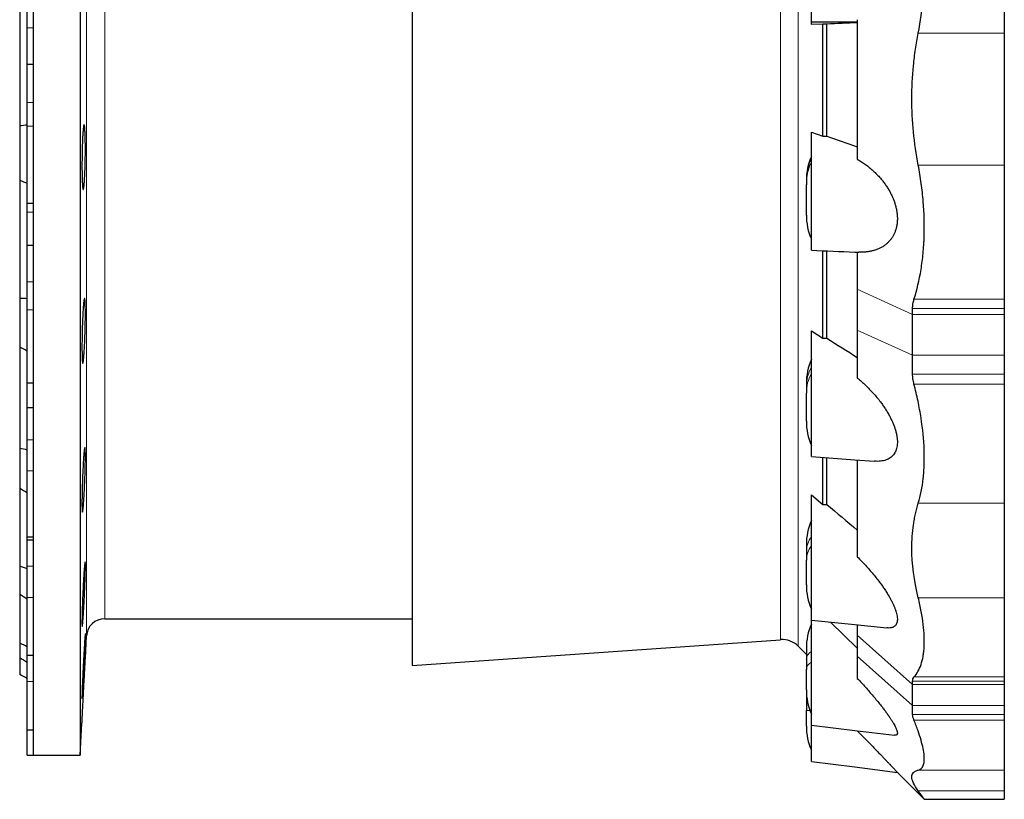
# Model space of a CAD drawing. Header units: millimetres. Extents: x 518 to 2665, y 122 to 2950.
# Tile 4 of 8: x 518 to 1168, y 1856 to 2371. Entities that reach past the tile are written whole.
import ezdxf

# ---------------------------------------------------------------- set-up
doc = ezdxf.new("R2010")
doc.units = ezdxf.units.MM

msp = doc.modelspace()

# ---------------------------------------------------------------- linework, layer by layer
at = {"color": 7, "linetype": 'Continuous', "lineweight": 25}
for p, q in [((558.44, 2920.46), (558.44, 1885.46)), ((777.44, 2861.32), (777.44, 1944.61)), ((1168.25, 2456.27), (1168.25, 2361.96)), ((527.44, 2402.96), (527.44, 2269.03)), ((518.44, 2384.49), (518.44, 2300.65)), ((523.44, 2365.49), (523.44, 2376.99)), ((523.44, 2341.15), (523.44, 2365.49)), ((1040.94, 2369.47), (1071.25, 2369.46)), ((1040.94, 2367.54), (1040.94, 2369.47)), ((1048.57, 2367.89), (1040.94, 2367.54)), ((1051.04, 2367.88), (1048.57, 2367.89)), ((1048.57, 2293.97), (1048.57, 2367.89)), ((1051.04, 2293.98), (1051.04, 2367.88)), ((1071.25, 2370.79), (1071.25, 2278.6)), ((1168.25, 2361.96), (1168.25, 2274.72)), ((527.44, 2341.15), (523.44, 2341.15)), ((523.44, 2316.17), (523.44, 2341.15)), ((523.44, 2300.58), (523.44, 2316.17)), ((518.44, 2300.65), (518.44, 2264.97)), ((523.44, 2249.75), (523.44, 2300.58)), ((1040.94, 2283.44), (1040.94, 2296.67)), ((1040.94, 2296.67), (1048.57, 2293.97)), ((1048.57, 2293.97), (1051.04, 2293.98)), ((1168.25, 2274.72), (1168.25, 2186.25)), ((527.44, 2269.03), (527.44, 2144.21)), ((518.44, 2264.97), (518.44, 2186.84)), ((1037.6, 2264.6), (1037.6, 2264.1)), ((1037.6, 2264.1), (1037.6, 2261.86)), ((1037.6, 2241.89), (1037.6, 2261.86)), ((523.44, 2249.75), (527.44, 2249.75)), ((523.44, 2243.77), (523.44, 2249.75)), ((523.44, 2221.72), (523.44, 2243.77)), ((527.44, 2221.72), (523.44, 2221.72)), ((523.44, 2197.81), (523.44, 2221.72)), ((1048.57, 2160.57), (1048.57, 2218.27)), ((1051.04, 2160.58), (1051.04, 2218.18)), ((1071.25, 2217.41), (1071.25, 2192.84)), ((523.44, 2179.2), (523.44, 2197.81)), ((1071.25, 2192.84), (1071.25, 2165.97)), ((518.44, 2186.84), (518.44, 2154.84)), ((1168.25, 2186.25), (1168.25, 2180.13)), ((523.44, 2131.21), (523.44, 2179.2)), ((1107.75, 2176.25), (1107.75, 2180.13)), ((1168.25, 2180.13), (1168.25, 2176.25)), ((1107.75, 2149.4), (1107.75, 2176.25)), ((1168.25, 2176.25), (1168.25, 2149.4)), ((1040.94, 2165.36), (1048.57, 2160.57)), ((1040.94, 2142.12), (1040.94, 2165.36)), ((1071.25, 2165.97), (1071.25, 2134.24)), ((1048.57, 2160.57), (1051.04, 2160.58)), ((518.44, 2154.84), (518.44, 2087.76)), ((1107.75, 2136.89), (1107.75, 2149.4)), ((1168.25, 2149.4), (1168.25, 2136.89)), ((527.44, 2144.21), (527.44, 2037.04)), ((1168.25, 2136.89), (1168.25, 2130.29)), ((523.44, 2131.21), (527.44, 2131.21)), ((523.44, 2114.65), (523.44, 2131.21)), ((1037.6, 2130.55), (1037.6, 2128.59)), ((1037.6, 2128.59), (1037.6, 2124.33)), ((1168.25, 2130.29), (1168.25, 2051.69)), ((1037.6, 2105.82), (1037.6, 2124.33)), ((527.44, 2114.65), (523.44, 2114.65)), ((523.44, 2093.44), (523.44, 2114.65)), ((523.44, 2073.06), (523.44, 2093.44)), ((518.44, 2087.76), (518.44, 2061.63)), ((1048.57, 2050.89), (1048.57, 2081.92)), ((1051.04, 2050.9), (1051.04, 2081.73)), ((1071.25, 2080.22), (1071.25, 2016.18)), ((523.44, 2029.42), (523.44, 2073.06)), ((518.44, 2061.63), (518.44, 2010.15)), ((1040.94, 2057.31), (1048.57, 2050.89)), ((1040.94, 2026.33), (1040.94, 2057.31)), ((1048.57, 2050.89), (1051.04, 2050.9)), ((1168.25, 2051.69), (1168.25, 1989.23)), ((527.44, 2037.04), (527.44, 1954.8)), ((523.44, 2029.42), (527.44, 2029.42)), ((523.44, 2027.22), (523.44, 2029.42)), ((527.44, 2027.22), (523.44, 2027.22)), ((523.44, 2010.15), (523.44, 2027.22)), ((1037.6, 2024.16), (1037.6, 2019.94)), ((1037.6, 2019.94), (1037.6, 2014.08)), ((518.44, 2010.15), (518.44, 1991.68)), ((523.44, 1989.41), (523.44, 2010.15)), ((1037.6, 1997.83), (1037.6, 2014.08)), ((518.44, 1991.68), (518.44, 1959.32)), ((523.44, 1951.31), (523.44, 1989.41)), ((1168.25, 1989.23), (1168.25, 1936.98)), ((574.55, 1975.46), (777.44, 1975.46)), ((1040.94, 1947.41), (1040.94, 1974.51)), ((1053.59, 1973.22), (1071.25, 1956.07)), ((1071.25, 1971.39), (1071.25, 1964.67)), ((561.79, 1949.32), (562.56, 1964.09)), ((1071.25, 1964.67), (1071.25, 1950.78)), ((518.44, 1959.34), (518.44, 1949.76)), ((777.44, 1944.61), (1020.62, 1961.61)), ((1032.28, 1957.26), (1037.6, 1951.93)), ((518.44, 1949.76), (518.44, 1938.72)), ((523.44, 1951.31), (527.44, 1951.31)), ((523.44, 1933.94), (523.44, 1951.31)), ((527.44, 1954.8), (527.44, 1903.1)), ((1037.6, 1955.86), (1037.6, 1948.79)), ((1071.25, 1950.78), (1071.25, 1935.98)), ((1037.6, 1948.79), (1037.6, 1941.89)), ((1037.6, 1928.5), (1037.6, 1941.89)), ((1168.25, 1936.98), (1168.25, 1934.21)), ((523.44, 1902.21), (523.44, 1933.94)), ((1107.75, 1932.12), (1107.75, 1934.21)), ((1107.75, 1918.25), (1107.75, 1932.12)), ((1168.25, 1934.21), (1168.25, 1932.12)), ((1168.25, 1932.12), (1168.25, 1918.25)), ((1037.6, 1928.5), (1037.6, 1922.09)), ((1037.6, 1922.09), (1037.6, 1914.84)), ((1107.75, 1912.18), (1107.75, 1918.25)), ((1168.25, 1918.25), (1168.25, 1912.18)), ((1037.6, 1904.6), (1037.6, 1914.84)), ((1168.25, 1912.18), (1168.25, 1908.47)), ((558.44, 1885.46), (559.55, 1906.61)), ((1168.25, 1908.47), (1168.25, 1875.59)), ((523.44, 1902.21), (527.44, 1902.21)), ((523.44, 1885.46), (523.44, 1902.21)), ((527.44, 1903.1), (527.44, 1885.46)), ((523.44, 1885.46), (527.44, 1885.46)), ((527.44, 1885.46), (558.44, 1885.46)), ((1097.66, 1874.05), (1115.46, 1856.26)), ((1168.25, 1875.59), (1168.25, 1861.77)), ((1168.25, 1861.77), (1168.25, 1856.25)), ((1115.46, 1856.25), (1168.25, 1856.25))]:
    msp.add_line(p, q, dxfattribs=at)
at = {"color": 8, "linetype": 'Continuous', "lineweight": 18}
for p, q in [((574.55, 2830.46), (574.55, 1975.46)), ((562.56, 1964.09), (562.56, 2402.96)), ((1020.62, 1961.61), (1020.62, 2402.96)), ((1032.28, 1957.26), (1032.28, 2402.96)), ((527.44, 2365.49), (523.44, 2365.49)), ((1168.25, 2361.96), (1111.5, 2361.96)), ((527.44, 2316.17), (523.44, 2316.17)), ((527.44, 2300.58), (523.44, 2300.58)), ((1168.25, 2274.72), (1111.5, 2274.72)), ((527.44, 2243.77), (523.44, 2243.77)), ((527.44, 2197.81), (523.44, 2197.81)), ((1107.75, 2176.25), (1071.25, 2192.84)), ((1168.25, 2186.25), (1108.65, 2186.25)), ((527.44, 2179.2), (523.44, 2179.2)), ((1168.25, 2180.13), (1107.75, 2180.13)), ((1168.25, 2176.25), (1107.75, 2176.25)), ((1107.75, 2149.4), (1071.25, 2165.97)), ((1107.75, 2149.4), (1168.25, 2149.4)), ((1168.25, 2136.89), (1107.75, 2136.89)), ((1168.25, 2130.29), (1108.65, 2130.29)), ((527.44, 2093.44), (523.44, 2093.44)), ((527.44, 2073.06), (523.44, 2073.06)), ((1168.25, 2051.69), (1111.5, 2051.69)), ((527.44, 2010.15), (523.44, 2010.15)), ((527.44, 1989.41), (523.44, 1989.41)), ((1168.25, 1989.23), (1111.5, 1989.23)), ((1071.25, 1964.67), (1107.75, 1932.12)), ((1071.25, 1950.78), (1107.75, 1918.25)), ((1168.25, 1936.98), (1108.65, 1936.98)), ((527.44, 1933.94), (523.44, 1933.94)), ((1168.25, 1934.21), (1107.75, 1934.21)), ((1168.25, 1932.12), (1107.75, 1932.12)), ((1038.12, 1922.09), (1037.6, 1922.09)), ((1168.25, 1918.25), (1107.75, 1918.25)), ((1040.01, 1914.84), (1037.6, 1914.84)), ((1168.25, 1912.18), (1107.75, 1912.18)), ((1168.25, 1908.47), (1108.65, 1908.47)), ((1168.25, 1875.59), (1111.5, 1875.59)), ((1168.25, 1861.77), (1111.5, 1861.77))]:
    msp.add_line(p, q, dxfattribs=at)
at = {"color": 7, "linetype": 'Continuous', "lineweight": 25, "flags": 128}
for points in [[(1040.94, 2082.51), (1069.52, 2080.37), (1082.64, 2079.38)], [(1040.94, 1974.53), (1069.52, 1971.57), (1090.73, 1969.38)], [(1040.94, 1905.19), (1069.52, 1901.72), (1095.89, 1898.51)], [(1040.94, 1881.3), (1069.52, 1877.65), (1097.66, 1874.05)]]:
    msp.add_lwpolyline(points, dxfattribs=at)
at = {"color": 7, "linetype": 'Continuous', "lineweight": 25}
for centre, radius, start, end in [((1077.6, 2264.6), 40, 156.42182, 180), ((1077.6, 2241.89), 40, 180, 203.57818), ((1077.6, 2130.55), 40, 156.42182, 180), ((1077.6, 2105.82), 40, 180, 203.57818), ((1077.6, 2024.16), 40, 156.42182, 180), ((1077.6, 1997.83), 40, 180, 203.57818), ((574.55, 1963.46), 12, 90, 177), ((1077.6, 1955.86), 40, 156.42182, 180), ((1021.67, 1946.65), 15, 45, 94), ((1077.6, 1928.5), 40, 180, 203.57818), ((1077.6, 1904.6), 40, 180, 203.57818)]:
    msp.add_arc(centre, radius, start, end, dxfattribs=at)
at = {"color": 8, "linetype": 'Continuous', "lineweight": 18}
for centre, radius, start, end in [((1074.06, 2264.07), 36.46, 155.28585, 179.95911), ((1074.06, 2261.83), 36.46, 155.28585, 179.95911), ((1064.79, 2128.48), 27.19, 151.30144, 179.7668), ((1064.79, 2124.22), 27.19, 151.30144, 179.7668), ((1053.33, 2019.66), 15.73, 141.95304, 178.94886), ((1053.33, 2013.79), 15.73, 141.95304, 178.94886), ((1044.05, 1948.03), 6.5, 118.6327, 173.29659), ((1044.05, 1941.13), 6.5, 118.6327, 173.29659)]:
    msp.add_arc(centre, radius, start, end, dxfattribs=at)
at = {"color": 7, "linetype": 'Continuous', "lineweight": 25}
for points, knots in [([(1111.5, 2361.96), (1113.02, 2369.66), (1114.1, 2377.48), (1115.08, 2389.39), (1115.29, 2393.39), (1115.45, 2399.43), (1115.47, 2401.46), (1115.46, 2404.5), (1115.45, 2405.52), (1115.42, 2407.55), (1115.4, 2408.56), (1115.12, 2417.64), (1114.43, 2425.57), (1112.75, 2437.26), (1112.08, 2441.13), (1110.91, 2446.87), (1110.49, 2448.78), (1109.61, 2452.55), (1109.14, 2454.42), (1108.65, 2456.27)], [0, 0, 0, 0, 0.25, 0.25, 0.375, 0.375, 0.4375, 0.4375, 0.46875, 0.46875, 0.5, 0.5, 0.75, 0.75, 0.875, 0.875, 0.9375, 0.9375, 1, 1, 1, 1]), ([(1040.94, 2369.47), (1040.94, 2369.58), (1040.94, 2370.16), (1040.94, 2372.17), (1040.94, 2375.3), (1040.94, 2379.47), (1040.94, 2384.53), (1040.94, 2390.29), (1040.94, 2396.53), (1040.94, 2400.83), (1040.94, 2405.07), (1040.94, 2409.32), (1040.94, 2415.56), (1040.94, 2421.36), (1040.94, 2426.47), (1040.94, 2430.67), (1040.94, 2433.8), (1040.94, 2435.79), (1040.94, 2436.35), (1040.94, 2436.46)], [0.4496372, 0.4496372, 0.4496372, 0.4496372, 0.4721272, 0.4946172, 0.5171072, 0.5395973, 0.5620873, 0.5845773, 0.6070674, 0.6295574, 0.6295574, 0.6516854, 0.6738134, 0.6959414, 0.7180693, 0.7401973, 0.7623253, 0.7844533, 0.8065813, 0.8065813, 0.8065813, 0.8065813]), ([(1111.5, 2274.72), (1108.69, 2289.39), (1107.26, 2304.01), (1107.25, 2325.88), (1107.6, 2333.15), (1108.49, 2342.23), (1108.69, 2344.05), (1109.14, 2347.67), (1109.38, 2349.47), (1110.18, 2354.85), (1110.8, 2358.42), (1111.5, 2361.96)], [0, 0, 0, 0, 0.5, 0.5, 0.75, 0.75, 0.8125, 0.8125, 0.875, 0.875, 1, 1, 1, 1]), ([(561.21, 2264.9), (561.14, 2263.9), (561.08, 2263.02), (560.97, 2261.86), (560.93, 2261.5), (560.86, 2260.84), (560.83, 2260.54), (560.72, 2259.74), (560.64, 2259.33), (560.53, 2258.92), (560.5, 2258.82), (560.43, 2258.68), (560.39, 2258.65), (560.29, 2258.65), (560.22, 2258.79), (560.14, 2259.13), (560.12, 2259.21), (560.09, 2259.38), (560.07, 2259.47), (560.03, 2259.78), (559.97, 2260.25), (559.92, 2260.84), (559.88, 2261.34), (559.86, 2261.51), (559.84, 2261.87), (559.83, 2262.06), (559.77, 2263.04), (559.73, 2263.92), (559.68, 2265.4), (559.66, 2265.92), (559.64, 2266.73), (559.63, 2267.01), (559.62, 2267.58), (559.61, 2267.87), (559.58, 2269.32), (559.57, 2270.55), (559.55, 2272.49), (559.55, 2273.16), (559.55, 2274.5), (559.55, 2275.18), (559.56, 2277.23), (559.57, 2278.62), (559.59, 2280.74), (559.61, 2281.44), (559.63, 2282.83), (559.64, 2283.52), (559.67, 2284.88), (559.69, 2285.56), (559.73, 2286.9), (559.75, 2287.57), (559.81, 2289.51), (559.86, 2290.74), (559.94, 2292.48), (559.97, 2293.05), (560.03, 2294.14), (560.06, 2294.66), (560.15, 2296.13), (560.22, 2297.02), (560.32, 2298.19), (560.36, 2298.55), (560.43, 2299.21), (560.46, 2299.51), (560.53, 2300.04), (560.57, 2300.28), (560.62, 2300.58), (560.64, 2300.67), (560.68, 2300.84), (560.7, 2300.92), (560.79, 2301.26), (560.86, 2301.4), (560.97, 2301.4), (561.01, 2301.37), (561.06, 2301.26), (561.08, 2301.22), (561.11, 2301.12), (561.13, 2301.06), (561.21, 2300.72), (561.27, 2300.31), (561.35, 2299.65), (561.36, 2299.51), (561.39, 2299.2), (561.41, 2299.05), (561.45, 2298.55), (561.47, 2298.19), (561.55, 2297.03), (561.59, 2296.15), (561.65, 2294.65), (561.67, 2294.13), (561.7, 2293.05), (561.71, 2292.49), (561.74, 2291.33), (561.75, 2290.74), (561.77, 2289.5), (561.77, 2288.86), (561.79, 2286.91), (561.79, 2285.58), (561.78, 2283.52), (561.78, 2282.83), (561.77, 2281.43), (561.76, 2280.72), (561.73, 2278.63), (561.7, 2277.24), (561.65, 2275.18), (561.63, 2274.49), (561.59, 2273.15), (561.57, 2272.49), (561.52, 2271.21), (561.5, 2270.58), (561.45, 2269.34), (561.42, 2268.74), (561.34, 2266.98), (561.27, 2265.89), (561.21, 2264.9)], [0, 0, 0, 0, 0.03125, 0.03125, 0.046875, 0.046875, 0.0625, 0.0625, 0.09375, 0.09375, 0.109375, 0.109375, 0.125, 0.125, 0.15625, 0.15625, 0.164062, 0.164062, 0.171875, 0.171875, 0.1875, 0.203125, 0.203125, 0.210937, 0.210937, 0.21875, 0.21875, 0.25, 0.25, 0.265625, 0.265625, 0.273437, 0.273437, 0.28125, 0.28125, 0.3125, 0.3125, 0.328125, 0.328125, 0.34375, 0.34375, 0.375, 0.375, 0.390625, 0.390625, 0.40625, 0.40625, 0.421875, 0.421875, 0.4375, 0.4375, 0.46875, 0.46875, 0.484375, 0.484375, 0.5, 0.5, 0.53125, 0.53125, 0.546875, 0.546875, 0.5625, 0.5625, 0.578125, 0.578125, 0.585937, 0.585937, 0.59375, 0.59375, 0.625, 0.625, 0.640625, 0.640625, 0.648437, 0.648437, 0.65625, 0.65625, 0.6875, 0.6875, 0.695312, 0.695312, 0.703125, 0.703125, 0.71875, 0.71875, 0.75, 0.75, 0.765625, 0.765625, 0.78125, 0.78125, 0.796875, 0.796875, 0.8125, 0.8125, 0.84375, 0.84375, 0.859375, 0.859375, 0.875, 0.875, 0.90625, 0.90625, 0.921875, 0.921875, 0.9375, 0.9375, 0.953125, 0.953125, 0.96875, 0.96875, 1, 1, 1, 1]), ([(1040.94, 2218.6), (1040.94, 2218.61), (1040.94, 2218.64), (1040.94, 2218.98), (1040.94, 2219.53), (1040.94, 2220.33), (1040.94, 2221.36), (1040.94, 2222.6), (1040.94, 2224.04), (1040.94, 2225.7), (1040.94, 2227.55), (1040.94, 2229.55), (1040.94, 2231.71), (1040.94, 2234.04), (1040.94, 2236.5), (1040.94, 2239.05), (1040.94, 2241.69), (1040.94, 2244.43), (1040.94, 2247.22), (1040.94, 2250.02), (1040.94, 2252.84), (1040.94, 2255.68), (1040.94, 2258.5), (1040.94, 2261.24), (1040.94, 2263.92), (1040.94, 2266.54), (1040.94, 2269.05), (1040.94, 2271.42), (1040.94, 2273.66), (1040.94, 2275.76), (1040.94, 2277.69), (1040.94, 2279.43), (1040.94, 2280.97), (1040.94, 2282.34), (1040.94, 2283.07), (1040.94, 2283.44)], [0, 0, 0, 0, 0.02752, 0.057473, 0.087427, 0.118251, 0.149075, 0.179023, 0.208971, 0.239789, 0.270607, 0.300547, 0.330487, 0.361296, 0.392105, 0.422052, 0.451999, 0.482816, 0.513633, 0.543596, 0.57356, 0.604396, 0.635232, 0.66518, 0.695129, 0.725947, 0.756766, 0.786703, 0.816639, 0.847444, 0.878249, 0.90825, 0.93825, 0.969125, 1, 1, 1, 1]), ([(1071.25, 2278.6), (1072.14, 2278.08), (1073.94, 2277.03), (1076.58, 2275.23), (1079.18, 2273.26), (1081.72, 2271.09), (1084.18, 2268.72), (1086.33, 2266.39), (1088.18, 2264.14), (1089.76, 2262.01), (1091.26, 2259.77), (1092.57, 2257.55), (1093.71, 2255.36), (1094.68, 2253.23), (1095.55, 2251.04), (1096.31, 2248.74), (1096.92, 2246.33), (1097.38, 2243.85), (1097.64, 2241.36), (1097.69, 2238.92), (1097.54, 2236.56), (1097.19, 2234.33), (1096.66, 2232.26), (1095.98, 2230.36), (1095.13, 2228.53), (1094.11, 2226.82), (1092.92, 2225.22), (1091.61, 2223.79), (1090.13, 2222.46), (1088.45, 2221.23), (1086.59, 2220.15), (1084.64, 2219.26), (1082.63, 2218.55), (1080.51, 2218), (1078.29, 2217.6), (1075.98, 2217.37), (1073.93, 2217.29), (1072.65, 2217.35), (1072.16, 2217.37)], [0, 0, 0, 0, 0.036683, 0.073521, 0.110399, 0.147232, 0.183965, 0.220578, 0.247292, 0.274065, 0.300817, 0.327501, 0.34972, 0.372009, 0.394276, 0.416465, 0.440321, 0.464242, 0.48808, 0.511993, 0.535992, 0.559912, 0.582793, 0.605737, 0.628634, 0.654016, 0.679488, 0.704989, 0.73041, 0.760656, 0.79099, 0.821384, 0.851773, 0.882066, 0.914633, 0.94724, 0.979856, 1, 1, 1, 1]), ([(1108.65, 2186.25), (1110.62, 2192.45), (1112.16, 2199.01), (1113.85, 2209.39), (1114.31, 2212.94), (1114.83, 2218.4), (1114.98, 2220.25), (1115.15, 2223.05), (1115.21, 2224), (1115.3, 2225.88), (1115.34, 2226.82), (1115.61, 2235.34), (1115.41, 2243.05), (1114.44, 2254.8), (1114.01, 2258.76), (1113.19, 2264.73), (1112.89, 2266.74), (1112.23, 2270.73), (1111.88, 2272.73), (1111.5, 2274.72)], [0, 0, 0, 0, 0.25, 0.25, 0.375, 0.375, 0.4375, 0.4375, 0.46875, 0.46875, 0.5, 0.5, 0.75, 0.75, 0.875, 0.875, 0.9375, 0.9375, 1, 1, 1, 1]), ([(1040.94, 2218.59), (1050.47, 2218.21), (1060.87, 2217.8), (1071.28, 2217.39), (1072.16, 2217.36)], [0, 0, 0, 0, 0.915568, 1, 1, 1, 1]), ([(560.93, 2150.35), (560.86, 2149.35), (560.79, 2148.46), (560.68, 2147.31), (560.64, 2146.95), (560.57, 2146.28), (560.53, 2145.98), (560.43, 2145.18), (560.36, 2144.78), (560.25, 2144.37), (560.22, 2144.26), (560.15, 2144.12), (560.12, 2144.09), (560.03, 2144.09), (559.97, 2144.22), (559.9, 2144.57), (559.89, 2144.64), (559.86, 2144.81), (559.85, 2144.91), (559.82, 2145.21), (559.77, 2145.68), (559.73, 2146.28), (559.7, 2146.77), (559.69, 2146.94), (559.68, 2147.3), (559.67, 2147.49), (559.63, 2148.47), (559.6, 2149.36), (559.58, 2150.83), (559.57, 2151.35), (559.56, 2152.17), (559.56, 2152.45), (559.55, 2153.01), (559.55, 2153.3), (559.55, 2154.75), (559.55, 2155.98), (559.56, 2157.92), (559.57, 2158.59), (559.58, 2159.94), (559.59, 2160.61), (559.63, 2162.66), (559.66, 2164.05), (559.71, 2166.17), (559.73, 2166.87), (559.77, 2168.26), (559.79, 2168.95), (559.84, 2170.32), (559.86, 2170.99), (559.92, 2172.33), (559.94, 2173), (560.03, 2174.94), (560.09, 2176.17), (560.19, 2177.91), (560.22, 2178.48), (560.29, 2179.57), (560.32, 2180.09), (560.43, 2181.57), (560.5, 2182.45), (560.61, 2183.62), (560.64, 2183.98), (560.72, 2184.64), (560.79, 2185.24), (560.86, 2185.71), (560.92, 2186.01), (560.93, 2186.11), (560.97, 2186.28), (560.99, 2186.36), (561.08, 2186.7), (561.14, 2186.84), (561.24, 2186.84), (561.27, 2186.81), (561.32, 2186.7), (561.33, 2186.66), (561.36, 2186.56), (561.38, 2186.5), (561.45, 2186.16), (561.5, 2185.76), (561.56, 2185.09), (561.57, 2184.95), (561.59, 2184.65), (561.6, 2184.49), (561.63, 2183.99), (561.65, 2183.63), (561.7, 2182.47), (561.73, 2181.59), (561.76, 2180.1), (561.77, 2179.57), (561.78, 2178.49), (561.78, 2177.93), (561.79, 2176.78), (561.79, 2176.18), (561.79, 2174.94), (561.78, 2174.3), (561.77, 2172.36), (561.75, 2171.02), (561.71, 2168.97), (561.7, 2168.28), (561.67, 2166.87), (561.65, 2166.17), (561.59, 2164.08), (561.55, 2162.69), (561.48, 2160.62), (561.45, 2159.94), (561.39, 2158.6), (561.36, 2157.94), (561.31, 2156.65), (561.27, 2156.02), (561.21, 2154.79), (561.18, 2154.19), (561.08, 2152.43), (561.01, 2151.34), (560.93, 2150.35)], [0, 0, 0, 0, 0.03125, 0.03125, 0.046875, 0.046875, 0.0625, 0.0625, 0.09375, 0.09375, 0.109375, 0.109375, 0.125, 0.125, 0.15625, 0.15625, 0.164063, 0.164063, 0.171875, 0.171875, 0.1875, 0.203125, 0.203125, 0.210938, 0.210938, 0.21875, 0.21875, 0.25, 0.25, 0.265625, 0.265625, 0.273437, 0.273437, 0.28125, 0.28125, 0.3125, 0.3125, 0.328125, 0.328125, 0.34375, 0.34375, 0.375, 0.375, 0.390625, 0.390625, 0.40625, 0.40625, 0.421875, 0.421875, 0.4375, 0.4375, 0.46875, 0.46875, 0.484375, 0.484375, 0.5, 0.5, 0.53125, 0.53125, 0.546875, 0.546875, 0.5625, 0.578125, 0.578125, 0.585937, 0.585937, 0.59375, 0.59375, 0.625, 0.625, 0.640625, 0.640625, 0.648437, 0.648437, 0.65625, 0.65625, 0.6875, 0.6875, 0.695312, 0.695312, 0.703125, 0.703125, 0.71875, 0.71875, 0.75, 0.75, 0.765625, 0.765625, 0.78125, 0.78125, 0.796875, 0.796875, 0.8125, 0.8125, 0.84375, 0.84375, 0.859375, 0.859375, 0.875, 0.875, 0.90625, 0.90625, 0.921875, 0.921875, 0.9375, 0.9375, 0.953125, 0.953125, 0.96875, 0.96875, 1, 1, 1, 1]), ([(1107.75, 2180.13), (1107.75, 2181.24), (1107.83, 2182.3), (1108.13, 2184.34), (1108.36, 2185.32), (1108.65, 2186.25)], [0, 0, 0, 0, 0.5, 0.5, 1, 1, 1, 1]), ([(1040.94, 2082.53), (1040.94, 2082.53), (1040.94, 2082.49), (1040.94, 2082.65), (1040.94, 2083.03), (1040.94, 2083.66), (1040.94, 2084.52), (1040.94, 2085.61), (1040.94, 2086.9), (1040.94, 2088.4), (1040.94, 2090.11), (1040.94, 2092.01), (1040.94, 2094.06), (1040.94, 2096.26), (1040.94, 2098.63), (1040.94, 2101.12), (1040.94, 2103.7), (1040.94, 2106.36), (1040.94, 2109.12), (1040.94, 2111.92), (1040.94, 2114.73), (1040.94, 2117.55), (1040.94, 2120.38), (1040.94, 2123.19), (1040.94, 2125.91), (1040.94, 2128.57), (1040.94, 2131.16), (1040.94, 2133.64), (1040.94, 2135.98), (1040.94, 2138.18), (1040.94, 2140.25), (1040.94, 2141.49), (1040.94, 2142.12)], [0, 0, 0, 0, 0.005309, 0.040082, 0.073865, 0.107649, 0.142415, 0.17718, 0.210955, 0.24473, 0.279485, 0.314241, 0.348024, 0.381807, 0.416571, 0.451334, 0.485136, 0.518938, 0.553724, 0.588509, 0.622294, 0.656078, 0.690844, 0.72561, 0.759382, 0.793153, 0.827904, 0.862654, 0.896498, 0.930341, 0.96517, 1, 1, 1, 1]), ([(1071.25, 2134.24), (1072.14, 2133.49), (1073.94, 2132.01), (1076.58, 2129.6), (1079.18, 2127.05), (1081.72, 2124.36), (1084.18, 2121.52), (1086.33, 2118.8), (1088.18, 2116.26), (1089.76, 2113.91), (1091.26, 2111.5), (1092.57, 2109.16), (1093.71, 2106.91), (1094.68, 2104.76), (1095.55, 2102.6), (1096.31, 2100.38), (1096.92, 2098.12), (1097.38, 2095.85), (1097.64, 2093.65), (1097.69, 2091.56), (1097.54, 2089.6), (1097.19, 2087.82), (1096.66, 2086.25), (1095.98, 2084.86), (1095.13, 2083.6), (1094.11, 2082.49), (1092.92, 2081.54), (1091.61, 2080.77), (1090.13, 2080.14), (1088.45, 2079.67), (1086.59, 2079.38), (1084.65, 2079.27), (1083.31, 2079.35), (1082.64, 2079.38)], [0, 0, 0, 0, 0.043085, 0.086351, 0.129665, 0.172926, 0.216069, 0.259072, 0.290447, 0.321893, 0.353313, 0.384654, 0.41075, 0.436929, 0.463083, 0.489144, 0.517162, 0.545257, 0.573256, 0.601342, 0.629529, 0.657623, 0.684497, 0.711445, 0.738339, 0.76815, 0.798067, 0.828018, 0.857875, 0.8934, 0.929028, 0.964725, 1, 1, 1, 1]), ([(1108.65, 2130.29), (1108.36, 2131.43), (1108.13, 2132.55), (1107.83, 2134.75), (1107.75, 2135.83), (1107.75, 2136.89)], [0, 0, 0, 0, 0.5, 0.5, 1, 1, 1, 1]), ([(1111.5, 2051.69), (1113.02, 2056.67), (1114.1, 2062.11), (1115.08, 2070.95), (1115.29, 2074.01), (1115.45, 2078.77), (1115.47, 2080.39), (1115.46, 2082.86), (1115.45, 2083.69), (1115.42, 2085.36), (1115.4, 2086.19), (1115.12, 2093.77), (1114.43, 2100.75), (1112.75, 2111.59), (1112.08, 2115.26), (1110.91, 2120.86), (1110.49, 2122.74), (1109.61, 2126.51), (1109.14, 2128.4), (1108.65, 2130.29)], [0, 0, 0, 0, 0.25, 0.25, 0.375, 0.375, 0.4375, 0.4375, 0.46875, 0.46875, 0.5, 0.5, 0.75, 0.75, 0.875, 0.875, 0.9375, 0.9375, 1, 1, 1, 1]), ([(560.64, 2051.98), (560.57, 2050.98), (560.5, 2050.1), (560.39, 2048.94), (560.36, 2048.58), (560.29, 2047.92), (560.25, 2047.61), (560.15, 2046.81), (560.09, 2046.4), (560, 2045.99), (559.97, 2045.89), (559.92, 2045.75), (559.89, 2045.71), (559.81, 2045.71), (559.77, 2045.85), (559.72, 2046.19), (559.71, 2046.27), (559.69, 2046.44), (559.68, 2046.53), (559.66, 2046.83), (559.63, 2047.3), (559.61, 2047.9), (559.59, 2048.39), (559.59, 2048.56), (559.58, 2048.92), (559.57, 2049.11), (559.56, 2050.09), (559.55, 2050.98), (559.55, 2052.45), (559.55, 2052.97), (559.56, 2053.79), (559.56, 2054.07), (559.56, 2054.63), (559.57, 2054.92), (559.58, 2056.37), (559.6, 2057.6), (559.64, 2059.54), (559.66, 2060.21), (559.69, 2061.55), (559.71, 2062.23), (559.77, 2064.28), (559.81, 2065.67), (559.89, 2067.78), (559.92, 2068.49), (559.97, 2069.87), (560, 2070.56), (560.06, 2071.93), (560.09, 2072.61), (560.15, 2073.95), (560.19, 2074.62), (560.29, 2076.56), (560.35, 2077.78), (560.46, 2079.53), (560.5, 2080.09), (560.57, 2081.18), (560.61, 2081.7), (560.72, 2083.18), (560.79, 2084.06), (560.9, 2085.24), (560.93, 2085.6), (561.01, 2086.26), (561.07, 2086.86), (561.14, 2087.33), (561.19, 2087.64), (561.21, 2087.73), (561.24, 2087.9), (561.26, 2087.98), (561.33, 2088.32), (561.39, 2088.46), (561.47, 2088.46), (561.5, 2088.43), (561.54, 2088.33), (561.55, 2088.29), (561.57, 2088.19), (561.58, 2088.13), (561.63, 2087.79), (561.67, 2087.38), (561.71, 2086.72), (561.71, 2086.58), (561.73, 2086.28), (561.73, 2086.12), (561.75, 2085.62), (561.76, 2085.26), (561.78, 2084.1), (561.79, 2083.22), (561.79, 2081.73), (561.79, 2081.2), (561.78, 2080.12), (561.77, 2079.57), (561.76, 2078.41), (561.75, 2077.81), (561.73, 2076.57), (561.71, 2075.93), (561.67, 2073.99), (561.64, 2072.66), (561.57, 2070.6), (561.55, 2069.91), (561.5, 2068.5), (561.48, 2067.8), (561.4, 2065.71), (561.34, 2064.32), (561.24, 2062.26), (561.21, 2061.57), (561.14, 2060.23), (561.11, 2059.58), (561.04, 2058.29), (561.01, 2057.66), (560.94, 2056.43), (560.9, 2055.82), (560.79, 2054.06), (560.72, 2052.98), (560.64, 2051.98)], [0, 0, 0, 0, 0.03125, 0.03125, 0.046875, 0.046875, 0.0625, 0.0625, 0.09375, 0.09375, 0.109375, 0.109375, 0.125, 0.125, 0.15625, 0.15625, 0.164062, 0.164062, 0.171875, 0.171875, 0.1875, 0.203125, 0.203125, 0.210937, 0.210937, 0.21875, 0.21875, 0.25, 0.25, 0.265625, 0.265625, 0.273437, 0.273437, 0.28125, 0.28125, 0.3125, 0.3125, 0.328125, 0.328125, 0.34375, 0.34375, 0.375, 0.375, 0.390625, 0.390625, 0.40625, 0.40625, 0.421875, 0.421875, 0.4375, 0.4375, 0.46875, 0.46875, 0.484375, 0.484375, 0.5, 0.5, 0.53125, 0.53125, 0.546875, 0.546875, 0.5625, 0.578125, 0.578125, 0.585937, 0.585937, 0.59375, 0.59375, 0.625, 0.625, 0.640625, 0.640625, 0.648437, 0.648437, 0.65625, 0.65625, 0.6875, 0.6875, 0.695312, 0.695312, 0.703125, 0.703125, 0.71875, 0.71875, 0.75, 0.75, 0.765625, 0.765625, 0.78125, 0.78125, 0.796875, 0.796875, 0.8125, 0.8125, 0.84375, 0.84375, 0.859375, 0.859375, 0.875, 0.875, 0.90625, 0.90625, 0.921875, 0.921875, 0.9375, 0.9375, 0.953125, 0.953125, 0.96875, 0.96875, 1, 1, 1, 1]), ([(1111.5, 1989.23), (1108.69, 2000.7), (1107.26, 2011.65), (1107.25, 2027.31), (1107.6, 2032.4), (1108.49, 2038.6), (1108.69, 2039.83), (1109.14, 2042.26), (1109.38, 2043.47), (1110.18, 2047.05), (1110.8, 2049.39), (1111.5, 2051.69)], [0, 0, 0, 0, 0.5, 0.5, 0.75, 0.75, 0.8125, 0.8125, 0.875, 0.875, 1, 1, 1, 1]), ([(1040.94, 1974.56), (1040.94, 1974.55), (1040.94, 1974.53), (1040.94, 1974.74), (1040.94, 1975.19), (1040.94, 1975.88), (1040.94, 1976.8), (1040.94, 1977.95), (1040.94, 1979.31), (1040.94, 1980.86), (1040.94, 1982.62), (1040.94, 1984.57), (1040.94, 1986.67), (1040.94, 1988.91), (1040.94, 1991.32), (1040.94, 1993.84), (1040.94, 1996.44), (1040.94, 1999.12), (1040.94, 2001.89), (1040.94, 2004.71), (1040.94, 2007.52), (1040.94, 2010.34), (1040.94, 2013.16), (1040.94, 2015.95), (1040.94, 2018.67), (1040.94, 2021.3), (1040.94, 2023.88), (1040.94, 2025.51), (1040.94, 2026.33)], [0, 0, 0, 0, 0.016952, 0.056804, 0.09552, 0.134236, 0.174076, 0.213915, 0.252641, 0.291366, 0.331216, 0.371066, 0.409813, 0.44856, 0.488434, 0.528309, 0.567036, 0.605763, 0.645616, 0.685468, 0.72418, 0.762891, 0.802726, 0.842561, 0.881356, 0.92015, 0.960075, 1, 1, 1, 1]), ([(1071.25, 2016.18), (1072.14, 2015.29), (1073.94, 2013.51), (1076.58, 2010.73), (1079.18, 2007.86), (1081.72, 2004.89), (1084.18, 2001.86), (1086.33, 1999.03), (1088.18, 1996.44), (1089.76, 1994.11), (1091.26, 1991.75), (1092.57, 1989.53), (1093.71, 1987.43), (1094.68, 1985.49), (1095.55, 1983.57), (1096.31, 1981.65), (1096.92, 1979.76), (1097.38, 1977.93), (1097.64, 1976.22), (1097.69, 1974.68), (1097.54, 1973.32), (1097.19, 1972.17), (1096.66, 1971.24), (1095.98, 1970.5), (1095.13, 1969.93), (1094.11, 1969.53), (1092.91, 1969.33), (1091.79, 1969.28), (1091.03, 1969.36), (1090.74, 1969.39)], [0, 0, 0, 0, 0.0509, 0.102014, 0.153186, 0.204294, 0.255263, 0.306066, 0.343133, 0.380282, 0.417403, 0.454429, 0.485258, 0.516185, 0.547083, 0.577872, 0.610972, 0.644164, 0.677242, 0.710422, 0.743722, 0.776913, 0.808661, 0.840498, 0.87227, 0.907488, 0.942832, 0.978216, 1, 1, 1, 1]), ([(560.36, 1976.5), (560.29, 1975.5), (560.22, 1974.62), (560.12, 1973.46), (560.09, 1973.1), (560.03, 1972.43), (560, 1972.13), (559.92, 1971.33), (559.86, 1970.92), (559.79, 1970.51), (559.77, 1970.4), (559.73, 1970.26), (559.71, 1970.23), (559.66, 1970.23), (559.63, 1970.36), (559.6, 1970.7), (559.59, 1970.78), (559.59, 1970.95), (559.58, 1971.04), (559.57, 1971.34), (559.56, 1971.81), (559.55, 1972.41), (559.55, 1972.9), (559.55, 1973.07), (559.55, 1973.44), (559.55, 1973.62), (559.56, 1974.6), (559.57, 1975.48), (559.59, 1976.96), (559.6, 1977.48), (559.62, 1978.3), (559.63, 1978.58), (559.64, 1979.14), (559.65, 1979.43), (559.69, 1980.88), (559.73, 1982.11), (559.79, 1984.05), (559.81, 1984.71), (559.86, 1986.06), (559.89, 1986.73), (559.97, 1988.78), (560.03, 1990.17), (560.15, 1992.99), (560.22, 1994.38), (560.32, 1996.43), (560.35, 1997.11), (560.42, 1998.45), (560.46, 1999.12), (560.57, 2001.06), (560.64, 2002.29), (560.75, 2004.03), (560.79, 2004.59), (560.86, 2005.68), (560.9, 2006.2), (561, 2007.68), (561.07, 2008.57), (561.18, 2009.74), (561.21, 2010.11), (561.27, 2010.77), (561.33, 2011.37), (561.39, 2011.84), (561.43, 2012.15), (561.45, 2012.24), (561.47, 2012.41), (561.49, 2012.49), (561.55, 2012.84), (561.59, 2012.97), (561.65, 2012.98), (561.67, 2012.95), (561.69, 2012.85), (561.7, 2012.8), (561.71, 2012.7), (561.72, 2012.64), (561.75, 2012.3), (561.77, 2011.9), (561.78, 2011.23), (561.78, 2011.09), (561.79, 2010.79), (561.79, 2010.63), (561.79, 2010.14), (561.79, 2009.78), (561.78, 2008.62), (561.77, 2007.74), (561.74, 2006.24), (561.73, 2005.72), (561.7, 2004.64), (561.69, 2004.08), (561.65, 2002.93), (561.63, 2002.33), (561.59, 2001.1), (561.57, 2000.45), (561.5, 1998.51), (561.45, 1997.18), (561.37, 1995.13), (561.34, 1994.43), (561.27, 1993.03), (561.24, 1992.33), (561.15, 1990.24), (561.08, 1988.85), (560.97, 1986.79), (560.94, 1986.1), (560.86, 1984.76), (560.83, 1984.1), (560.76, 1982.82), (560.72, 1982.19), (560.65, 1980.95), (560.61, 1980.35), (560.5, 1978.59), (560.43, 1977.5), (560.36, 1976.5)], [0, 0, 0, 0, 0.03125, 0.03125, 0.046875, 0.046875, 0.0625, 0.0625, 0.09375, 0.09375, 0.109375, 0.109375, 0.125, 0.125, 0.15625, 0.15625, 0.164062, 0.164062, 0.171875, 0.171875, 0.1875, 0.203125, 0.203125, 0.210937, 0.210937, 0.21875, 0.21875, 0.25, 0.25, 0.265625, 0.265625, 0.273437, 0.273437, 0.28125, 0.28125, 0.3125, 0.3125, 0.328125, 0.328125, 0.34375, 0.34375, 0.375, 0.375, 0.40625, 0.40625, 0.421875, 0.421875, 0.4375, 0.4375, 0.46875, 0.46875, 0.484375, 0.484375, 0.5, 0.5, 0.53125, 0.53125, 0.546875, 0.546875, 0.5625, 0.578125, 0.578125, 0.585937, 0.585937, 0.59375, 0.59375, 0.625, 0.625, 0.640625, 0.640625, 0.648437, 0.648437, 0.65625, 0.65625, 0.6875, 0.6875, 0.695313, 0.695313, 0.703125, 0.703125, 0.71875, 0.71875, 0.75, 0.75, 0.765625, 0.765625, 0.78125, 0.78125, 0.796875, 0.796875, 0.8125, 0.8125, 0.84375, 0.84375, 0.859375, 0.859375, 0.875, 0.875, 0.90625, 0.90625, 0.921875, 0.921875, 0.9375, 0.9375, 0.953125, 0.953125, 0.96875, 0.96875, 1, 1, 1, 1]), ([(1108.65, 1936.98), (1110.62, 1939.14), (1112.16, 1941.87), (1113.85, 1946.83), (1114.31, 1948.63), (1114.83, 1951.56), (1114.98, 1952.58), (1115.15, 1954.15), (1115.21, 1954.69), (1115.3, 1955.78), (1115.34, 1956.33), (1115.61, 1961.35), (1115.41, 1966.29), (1114.44, 1974.39), (1114.01, 1977.21), (1113.19, 1981.61), (1112.89, 1983.1), (1112.23, 1986.13), (1111.88, 1987.67), (1111.5, 1989.23)], [0, 0, 0, 0, 0.25, 0.25, 0.375, 0.375, 0.4375, 0.4375, 0.46875, 0.46875, 0.5, 0.5, 0.75, 0.75, 0.875, 0.875, 0.9375, 0.9375, 1, 1, 1, 1]), ([(560.09, 1929.06), (560.03, 1928.06), (559.97, 1927.17), (559.89, 1926.01), (559.87, 1925.65), (559.82, 1924.99), (559.79, 1924.68), (559.73, 1923.87), (559.69, 1923.47), (559.64, 1923.06), (559.63, 1922.95), (559.61, 1922.81), (559.59, 1922.78), (559.57, 1922.77), (559.56, 1922.91), (559.55, 1923.25), (559.55, 1923.32), (559.55, 1923.49), (559.55, 1923.59), (559.55, 1923.89), (559.56, 1924.36), (559.57, 1924.95), (559.58, 1925.45), (559.58, 1925.62), (559.59, 1925.98), (559.6, 1926.17), (559.63, 1927.15), (559.66, 1928.03), (559.71, 1929.51), (559.73, 1930.02), (559.76, 1930.84), (559.77, 1931.12), (559.79, 1931.68), (559.8, 1931.97), (559.86, 1933.42), (559.91, 1934.65), (560, 1936.59), (560.03, 1937.25), (560.09, 1938.6), (560.12, 1939.27), (560.22, 1941.32), (560.28, 1942.71), (560.42, 1945.53), (560.5, 1946.92), (560.6, 1948.97), (560.64, 1949.64), (560.71, 1950.99), (560.75, 1951.65), (560.86, 1953.6), (560.93, 1954.82), (561.04, 1956.57), (561.07, 1957.13), (561.14, 1958.22), (561.18, 1958.74), (561.27, 1960.23), (561.33, 1961.11), (561.42, 1962.29), (561.45, 1962.65), (561.5, 1963.31), (561.55, 1963.91), (561.59, 1964.38), (561.62, 1964.69), (561.63, 1964.79), (561.65, 1964.96), (561.66, 1965.04), (561.7, 1965.38), (561.73, 1965.52), (561.76, 1965.53), (561.77, 1965.49), (561.78, 1965.39), (561.78, 1965.35), (561.78, 1965.25), (561.79, 1965.19), (561.79, 1964.85), (561.79, 1964.45), (561.78, 1963.78), (561.77, 1963.64), (561.77, 1963.34), (561.76, 1963.18), (561.75, 1962.69), (561.74, 1962.33), (561.7, 1961.17), (561.67, 1960.29), (561.61, 1958.79), (561.59, 1958.27), (561.55, 1957.19), (561.53, 1956.64), (561.48, 1955.48), (561.45, 1954.88), (561.39, 1953.65), (561.37, 1953.01), (561.28, 1951.07), (561.21, 1949.73), (561.11, 1947.68), (561.08, 1946.99), (561.01, 1945.58), (560.97, 1944.89), (560.87, 1942.79), (560.79, 1941.41), (560.68, 1939.34), (560.65, 1938.66), (560.57, 1937.32), (560.54, 1936.66), (560.46, 1935.37), (560.43, 1934.74), (560.36, 1933.51), (560.32, 1932.9), (560.22, 1931.14), (560.15, 1930.06), (560.09, 1929.06)], [0, 0, 0, 0, 0.03125, 0.03125, 0.046875, 0.046875, 0.0625, 0.0625, 0.09375, 0.09375, 0.109375, 0.109375, 0.125, 0.125, 0.15625, 0.15625, 0.164063, 0.164063, 0.171875, 0.171875, 0.1875, 0.203125, 0.203125, 0.210938, 0.210938, 0.21875, 0.21875, 0.25, 0.25, 0.265625, 0.265625, 0.273438, 0.273438, 0.28125, 0.28125, 0.3125, 0.3125, 0.328125, 0.328125, 0.34375, 0.34375, 0.375, 0.375, 0.40625, 0.40625, 0.421875, 0.421875, 0.4375, 0.4375, 0.46875, 0.46875, 0.484375, 0.484375, 0.5, 0.5, 0.53125, 0.53125, 0.546875, 0.546875, 0.5625, 0.578125, 0.578125, 0.585938, 0.585938, 0.59375, 0.59375, 0.625, 0.625, 0.640625, 0.640625, 0.648438, 0.648438, 0.65625, 0.65625, 0.6875, 0.6875, 0.695313, 0.695313, 0.703125, 0.703125, 0.71875, 0.71875, 0.75, 0.75, 0.765625, 0.765625, 0.78125, 0.78125, 0.796875, 0.796875, 0.8125, 0.8125, 0.84375, 0.84375, 0.859375, 0.859375, 0.875, 0.875, 0.90625, 0.90625, 0.921875, 0.921875, 0.9375, 0.9375, 0.953125, 0.953125, 0.96875, 0.96875, 1, 1, 1, 1]), ([(559.55, 1906.61), (559.55, 1906.61), (559.55, 1906.6), (559.56, 1906.77), (559.57, 1907.1), (559.6, 1907.57), (559.63, 1908.18), (559.67, 1908.94), (559.71, 1909.84), (559.76, 1910.86), (559.82, 1911.99), (559.88, 1913.25), (559.95, 1914.62), (560.03, 1916.07), (560.11, 1917.6), (560.19, 1919.22), (560.28, 1920.91), (560.37, 1922.62), (560.46, 1924.38), (560.55, 1926.18), (560.64, 1927.99), (560.74, 1929.79), (560.83, 1931.57), (560.93, 1933.35), (561.02, 1935.08), (561.11, 1936.75), (561.19, 1938.36), (561.28, 1939.91), (561.36, 1941.37), (561.43, 1942.72), (561.5, 1943.97), (561.56, 1945.12), (561.61, 1946.14), (561.66, 1947.02), (561.7, 1947.77), (561.74, 1948.39), (561.76, 1948.86), (561.78, 1949.17), (561.79, 1949.33), (561.79, 1949.32), (561.79, 1949.32)], [0, 0, 0, 0, 0.017024, 0.044212, 0.0714, 0.097812, 0.124225, 0.151404, 0.178583, 0.205008, 0.231434, 0.258626, 0.285818, 0.312273, 0.338728, 0.365949, 0.39317, 0.419658, 0.446146, 0.473402, 0.500658, 0.527169, 0.553681, 0.580962, 0.608244, 0.634758, 0.661273, 0.688559, 0.715845, 0.742339, 0.768833, 0.796099, 0.823365, 0.849824, 0.876282, 0.903512, 0.930741, 0.957164, 0.983588, 1, 1, 1, 1]), ([(1040.94, 1905.22), (1040.94, 1905.22), (1040.94, 1905.22), (1040.94, 1905.51), (1040.94, 1906.02), (1040.94, 1906.78), (1040.94, 1907.76), (1040.94, 1908.97), (1040.94, 1910.38), (1040.94, 1911.99), (1040.94, 1913.81), (1040.94, 1915.8), (1040.94, 1917.94), (1040.94, 1920.23), (1040.94, 1922.66), (1040.94, 1925.22), (1040.94, 1927.84), (1040.94, 1930.54), (1040.94, 1933.33), (1040.94, 1936.15), (1040.94, 1938.97), (1040.94, 1941.79), (1040.94, 1944.62), (1040.94, 1946.48), (1040.94, 1947.41)], [0, 0, 0, 0, 0.032475, 0.079145, 0.12451, 0.169875, 0.216556, 0.263238, 0.308628, 0.354018, 0.400729, 0.44744, 0.492806, 0.538173, 0.584858, 0.631543, 0.676892, 0.72224, 0.768905, 0.815569, 0.861015, 0.90646, 0.95323, 1, 1, 1, 1]), ([(1107.75, 1934.21), (1107.75, 1934.82), (1107.83, 1935.35), (1108.13, 1936.26), (1108.36, 1936.66), (1108.65, 1936.98)], [0, 0, 0, 0, 0.5, 0.5, 1, 1, 1, 1]), ([(1071.25, 1935.98), (1072.14, 1935.04), (1073.94, 1933.14), (1076.58, 1930.25), (1079.18, 1927.33), (1081.72, 1924.4), (1084.18, 1921.46), (1086.33, 1918.8), (1088.18, 1916.42), (1089.76, 1914.33), (1091.26, 1912.26), (1092.57, 1910.37), (1093.71, 1908.64), (1094.68, 1907.07), (1095.55, 1905.58), (1096.31, 1904.16), (1096.92, 1902.82), (1097.38, 1901.6), (1097.64, 1900.56), (1097.69, 1899.72), (1097.53, 1899.09), (1097.19, 1898.68), (1096.65, 1898.5), (1096.21, 1898.45), (1095.91, 1898.51), (1095.89, 1898.52)], [0, 0, 0, 0, 0.060389, 0.121031, 0.181741, 0.242376, 0.302846, 0.36312, 0.407095, 0.45117, 0.49521, 0.539138, 0.575714, 0.612407, 0.649064, 0.685592, 0.724863, 0.764242, 0.803485, 0.842851, 0.882359, 0.921736, 0.959403, 0.997174, 1, 1, 1, 1]), ([(1108.65, 1908.47), (1108.36, 1909.2), (1108.13, 1909.88), (1107.83, 1911.12), (1107.75, 1911.68), (1107.75, 1912.18)], [0, 0, 0, 0, 0.5, 0.5, 1, 1, 1, 1]), ([(1040.94, 1881.31), (1040.94, 1881.33), (1040.94, 1881.37), (1040.94, 1881.74), (1040.94, 1882.32), (1040.94, 1883.13), (1040.94, 1884.18), (1040.94, 1885.45), (1040.94, 1886.92), (1040.94, 1888.58), (1040.94, 1890.45), (1040.94, 1892.49), (1040.94, 1894.67), (1040.94, 1896.99), (1040.94, 1899.46), (1040.94, 1902.04), (1040.94, 1903.95), (1040.94, 1904.99), (1040.94, 1905.14)], [0, 0, 0, 0, 0.0648195, 0.1317976, 0.196922, 0.262047, 0.3290666, 0.3960867, 0.4611776, 0.5262688, 0.5932516, 0.6602341, 0.7252998, 0.790365, 0.8573184, 0.9242712, 0.9894756, 1, 1, 1, 1]), ([(1111.5, 1875.59), (1113.02, 1875.96), (1114.1, 1876.94), (1115.08, 1879.33), (1115.29, 1880.28), (1115.45, 1881.94), (1115.47, 1882.54), (1115.46, 1883.49), (1115.45, 1883.81), (1115.42, 1884.48), (1115.4, 1884.83), (1115.12, 1888), (1114.43, 1891.37), (1112.75, 1897.21), (1112.08, 1899.29), (1110.91, 1902.6), (1110.49, 1903.74), (1109.61, 1906.06), (1109.14, 1907.25), (1108.65, 1908.47)], [0, 0, 0, 0, 0.25, 0.25, 0.375, 0.375, 0.4375, 0.4375, 0.46875, 0.46875, 0.5, 0.5, 0.75, 0.75, 0.875, 0.875, 0.9375, 0.9375, 1, 1, 1, 1]), ([(1071.25, 1901.5), (1072.13, 1900.6), (1073.9, 1898.8), (1076.5, 1896.13), (1079.08, 1893.48), (1081.63, 1890.84), (1084.13, 1888.25), (1086.31, 1885.98), (1088.17, 1884.04), (1089.74, 1882.39), (1091.24, 1880.82), (1092.56, 1879.43), (1093.7, 1878.24), (1094.67, 1877.22), (1095.54, 1876.3), (1096.23, 1875.57), (1096.76, 1875.01), (1097.16, 1874.59), (1097.45, 1874.28), (1097.61, 1874.1), (1097.68, 1874.03), (1097.66, 1874.05), (1097.66, 1874.05)], [0, 0, 0, 0, 0.07148, 0.143004, 0.21447, 0.288205, 0.362009, 0.435706, 0.488037, 0.540363, 0.593645, 0.646917, 0.690295, 0.733668, 0.778168, 0.82266, 0.857554, 0.892445, 0.928307, 0.964166, 0.999094, 1, 1, 1, 1]), ([(1111.5, 1861.77), (1108.69, 1865.65), (1107.26, 1868.76), (1107.25, 1872.23), (1107.6, 1873.19), (1108.49, 1874.13), (1108.69, 1874.31), (1109.14, 1874.64), (1109.38, 1874.79), (1110.18, 1875.2), (1110.8, 1875.42), (1111.5, 1875.59)], [0, 0, 0, 0, 0.5, 0.5, 0.75, 0.75, 0.8125, 0.8125, 0.875, 0.875, 1, 1, 1, 1]), ([(1115.46, 1856.26), (1115.45, 1856.27), (1115.44, 1856.28), (1115.26, 1856.53), (1114.95, 1856.97), (1114.49, 1857.61), (1113.9, 1858.43), (1113.19, 1859.42), (1112.4, 1860.52), (1111.8, 1861.35), (1111.5, 1861.77)], [0, 0, 0, 0, 0.1061841, 0.2342394, 0.3661448, 0.4981737, 0.6302053, 0.7621145, 0.8809711, 1, 1, 1, 1])]:
    msp.add_open_spline(points, degree=3, knots=knots, dxfattribs=at)
for points in [[(1071.25, 2368.82), (1064.51, 2368.51), (1057.78, 2368.19), (1051.04, 2367.88)], [(523.44, 2301.25), (521.76, 2301.13), (520.09, 2300.94), (518.44, 2300.65)], [(1051.04, 2293.98), (1057.78, 2291.59), (1064.51, 2289.21), (1071.25, 2286.82)], [(518.44, 2264.97), (520.09, 2264.2), (521.76, 2263.52), (523.44, 2262.9)], [(523.44, 2186.62), (521.76, 2186.77), (520.09, 2186.84), (518.44, 2186.84)], [(1051.04, 2160.58), (1057.78, 2156.35), (1064.51, 2152.11), (1071.25, 2147.88)], [(518.44, 2154.84), (520.09, 2153.91), (521.76, 2153.04), (523.44, 2152.23)], [(523.44, 2086.73), (521.76, 2087.13), (520.09, 2087.48), (518.44, 2087.76)], [(518.44, 2061.63), (520.09, 2060.59), (521.76, 2059.6), (523.44, 2058.65)], [(1051.04, 2050.9), (1057.78, 2045.24), (1064.51, 2039.57), (1071.25, 2033.91)], [(523.44, 2008.39), (521.76, 2009.03), (520.09, 2009.62), (518.44, 2010.15)], [(518.44, 1991.68), (520.09, 1990.6), (521.76, 1989.55), (523.44, 1988.54)], [(523.44, 1956.94), (521.76, 1957.76), (520.09, 1958.56), (518.44, 1959.32)], [(518.44, 1949.76), (520.09, 1948.72), (521.76, 1947.69), (523.44, 1946.66)], [(523.44, 1935.89), (521.76, 1936.84), (520.09, 1937.79), (518.44, 1938.72)]]:
    msp.add_open_spline(points, degree=3, dxfattribs=at)

doc.saveas('drawing.dxf')
